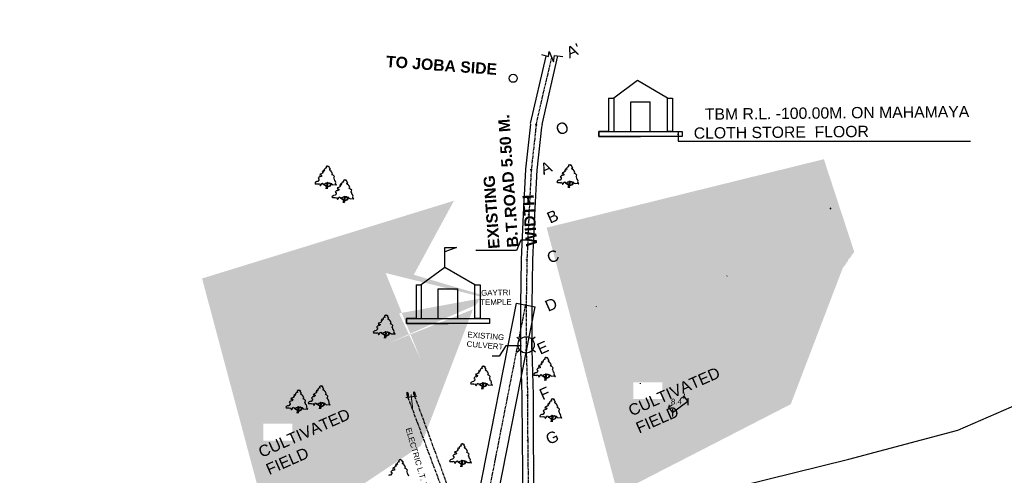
# Model space of a CAD drawing. Header units: millimetres. Extents: x 16762 to 18267, y 2076 to 3580.
# Tile 7 of 10: x 17213 to 17649, y 2838 to 3040. Entities that reach past the tile are written whole.
import ezdxf

# ---------------------------------------------------------------- set-up
doc = ezdxf.new("R2010")
doc.units = ezdxf.units.MM
doc.header["$MEASUREMENT"] = 0
doc.header["$PDMODE"] = 35
doc.header["$PDSIZE"] = -50
doc.linetypes.add('CENTER', pattern=[2, 1.25, -0.25, 0.25, -0.25])
doc.styles.add('GOMTI', font='arial.ttf', dxfattribs={"height": 5})
doc.styles.get("Standard").update_dxf_attribs({"font": 'arial.ttf', "height": 2.5})
doc.dimstyles.get("Standard").update_dxf_attribs({"dimtxt": 2.5, "dimasz": 1.5, "dimexe": 0.18, "dimexo": 0.0625, "dimgap": 0.09, "dimtad": 0, "dimtih": 1, "dimtoh": 1, "dimdec": 1, "dimzin": 0, "dimdsep": 46, "dimtxsty": 'Standard', "dimblk": 'OBLIQUE', "dimcen": 0.5, "dimadec": 0, "dimazin": 0, "dimtfac": 1, "dimtdec": 1, "dimtofl": 0, "dimtmove": 0, "dimatfit": 3, "dimfxl": 1, "dimtolj": 1, "dimtzin": 0, "dimlwd": 5, "dimarcsym": 0})

# ---------------------------------------------------------------- blocks, each defined once
blk = doc.blocks.new('_Oblique')
at = {"color": 0, "linetype": 'ByBlock', "lineweight": -2}
blk.add_line((-0.5, -0.5), (0.5, 0.5), dxfattribs=at)
blk = doc.blocks.new('*D48')
at = {"color": 0, "lineweight": 5, "transparency": 16777216}
for p, q in [((17507.2, 2872.92), (17505.69, 2871.84)), ((17500.37, 2868.03), (17501.88, 2869.11))]:
    blk.add_line(p, q, dxfattribs=at)
at = {"color": 0, "lineweight": -2, "transparency": 16777216}
for p, q in [((17508.8, 2870.69), (17507.09, 2873.07)), ((17501.97, 2865.8), (17500.26, 2868.18))]:
    blk.add_line(p, q, dxfattribs=at)
at = {"layer": 'Defpoints', "color": 0, "transparency": 16777216}
for p in [(17507.2, 2872.92), (17508.83, 2870.64), (17502, 2865.75)]:
    blk.add_point(p, dxfattribs=at)
at = {"color": 0, "lineweight": 5, "transparency": 16777216, "xscale": 1.5, "yscale": 1.5, "zscale": 1.5}
for p, rotation in [((17507.2, 2872.92), 35.61847636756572), ((17500.37, 2868.03), 215.6184763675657)]:
    blk.add_blockref('_Oblique', p, dxfattribs=dict(at, rotation=rotation))
at = {"color": 0, "transparency": 16777216, "insert": (17503.78, 2870.48), "char_height": 2.5, "attachment_point": 5}
blk.add_mtext('\\A1;8.4', dxfattribs=at)
blk = doc.blocks.new('A$C10320FA4')
h = blk.add_hatch(color=256)
edge = h.paths.add_edge_path()
edge.add_ellipse((1147, 3362), major_axis=(795, -114), ratio=0.2261192, start_angle=0, end_angle=360)
h = blk.add_hatch(color=256)
edge = h.paths.add_edge_path()
edge.add_ellipse((796, 923), major_axis=(795, -114), ratio=0.2261192, start_angle=0, end_angle=360)
at = {"const_width": 365}
for points in [[(1664, 26), (2240, 4038)], [(1125, 2114), (6064, 1405)]]:
    blk.add_lwpolyline(points, dxfattribs=at)
for centre in [(1147, 3362, 0), (796, 923, 0)]:
    blk.add_ellipse(centre, major_axis=(795, -114), ratio=0.2261192)

msp = doc.modelspace()

# ---------------------------------------------------------------- hatches: boundary and pattern name
h = msp.add_hatch()
h.set_pattern_fill('GRASS', color=3, scale=3.1)
h.set_pattern_definition([(90, (15171.1098, 1598.9085), (-2.192031, 2.192031), [0.58125, -3.802812]), (45, (15171.1098, 1598.9085), (-2.192031, 2.192031), [0.58125, -2.51875]), (135, (15171.1098, 1598.9085), (-2.192031, -2.192031), [0.58125, -2.51875])])
h.paths.add_polyline_path([(17554.43, 2869.33), (17577.52, 2929.75), (17578.01, 2930.29), (17579.07, 2931.82), (17579, 2931.89), (17579.21, 2932.16), (17579.4, 2932.4), (17579.48, 2932.41), (17580.13, 2933.35), (17579.8, 2933.27), (17580.08, 2933.86), (17580.11, 2933.7), (17580.48, 2933.9), (17580.54, 2933.94), (17580.97, 2934.56), (17580.88, 2934.57), (17581.2, 2934.88), (17581.37, 2935.13), (17581.16, 2935.16), (17581.22, 2935.32), (17581.37, 2935.36), (17581.48, 2935.29), (17581.74, 2935.66), (17581.71, 2935.72), (17581.82, 2935.78), (17581.93, 2935.93), (17581.93, 2935.95), (17581.97, 2936), (17582.57, 2936.86), (17569.12, 2977.89), (17446.26, 2947.56), (17477.69, 2829.92)])
h.paths.add_polyline_path([(17484.68, 2871.62), (17497.48, 2871.62), (17497.48, 2879.08), (17484.68, 2879.08)], flags=16)
h = msp.add_hatch()
h.set_pattern_fill('GRASS', color=3, scale=3.1)
h.set_pattern_definition([(90, (15007.176, 1580.5252), (-2.192031, 2.192031), [0.58125, -3.802812]), (45, (15007.176, 1580.5252), (-2.192031, 2.192031), [0.58125, -2.51875]), (135, (15007.176, 1580.5252), (-2.192031, -2.192031), [0.58125, -2.51875])])
h.paths.add_polyline_path([(17390.5, 2850.95), (17413.59, 2911.37), (17376.22, 2896.39), (17415.14, 2913.44), (17415.06, 2913.5), (17415.28, 2913.78), (17415.47, 2914.02), (17415.55, 2914.03), (17416.2, 2914.96), (17415.87, 2914.89), (17416.14, 2915.48), (17416.17, 2915.32), (17416.54, 2915.52), (17416.61, 2915.56), (17417.04, 2916.18), (17416.94, 2916.19), (17380.88, 2909.6), (17390.41, 2889.25), (17374.92, 2927.46), (17417.28, 2916.94), (17417.44, 2916.98), (17417.54, 2916.9), (17417.8, 2917.28), (17417.78, 2917.33), (17417.88, 2917.39), (17417.99, 2917.55), (17417.99, 2917.57), (17418.04, 2917.62), (17387.38, 2926.7), (17405.18, 2959.5), (17293.55, 2925.04), (17324.98, 2807.4)])
h.paths.add_polyline_path([(17320.75, 2853.24), (17333.55, 2853.24), (17333.55, 2860.69), (17320.75, 2860.69)], flags=16)

# ---------------------------------------------------------------- linework, layer by layer
at = {"color": 0}
for p, q in [((17444.01, 3024.22), (17447.09, 3023.32)), ((17447.09, 3023.32), (17447.43, 3025.59)), ((17447.43, 3025.59), (17449.34, 3021.07)), ((17448.52, 3022.9), (17448.57, 3022.88)), ((17449.34, 3021.07), (17449.69, 3023.82)), ((17449.69, 3023.82), (17453.39, 3023.44)), ((17504.49, 2990), (17504.49, 2985.86)), ((17504.49, 2985.86), (17634.04, 2985.86)), ((17434.8, 2942.05), (17432.94, 2937.46)), ((17437.86, 2942.05), (17434.8, 2942.05)), ((17432.94, 2937.46), (17414.93, 2937.46)), ((17468.31, 2912.67), (17468.34, 2912.74)), ((17434.73, 2897.64), (17433.06, 2898.99)), ((17434.73, 2897.64), (17434.73, 2893.63)), ((17439.54, 2897.86), (17441.19, 2899.23)), ((17439.54, 2897.86), (17439.6, 2893.85)), ((17428.15, 2895.16), (17425.15, 2890.66)), ((17435.13, 2895.16), (17428.15, 2895.16)), ((17434.73, 2893.63), (17433.09, 2892.24)), ((17439.6, 2893.85), (17441.26, 2892.49)), ((17425.15, 2890.66), (17422.15, 2890.66)), ((17487.66, 2878.63), (17487.66, 2878.43)), ((17508.81, 2871.97), (17508.86, 2868.85)), ((17501.98, 2867.08), (17502.03, 2863.96)), ((17502.01, 2865.74), (17508.83, 2870.64))]:
    msp.add_line(p, q, dxfattribs=at)
at = {"color": 2}
for p, q in [((17439.17, 2993.71), (17446.11, 3023.6)), ((17444.21, 2993.31), (17451.26, 3023.66)), ((17439.12, 2993.42), (17436.94, 2973.54)), ((17444.01, 2992.14), (17441.91, 2973)), ((17436.93, 2973.4), (17435.89, 2953.43)), ((17441.92, 2973.14), (17440.89, 2953.17)), ((17435.89, 2953.4), (17435.03, 2933.42)), ((17440.89, 2953.19), (17440.02, 2933.21)), ((17435.02, 2933.36), (17434.68, 2913.36)), ((17440.02, 2933.27), (17439.68, 2913.27)), ((17434.68, 2913.32), (17434.68, 2893.32)), ((17439.68, 2913.32), (17439.68, 2893.32)), ((17434.68, 2893.24), (17435.33, 2873.25)), ((17439.68, 2893.4), (17440.33, 2873.41)), ((17435.33, 2873.33), (17435.35, 2853.33)), ((17440.33, 2873.33), (17440.35, 2853.33)), ((17435.35, 2853.3), (17436.04, 2794.97)), ((17440.35, 2853.36), (17441.02, 2796.13))]:
    msp.add_line(p, q, dxfattribs=at)
at = {"color": 7, "linetype": 'CENTER'}
for p, q in [((17441.61, 2993.15), (17448.53, 3022.97)), ((17441.61, 2993.15), (17439.42, 2973.27)), ((17439.42, 2973.27), (17438.39, 2953.3)), ((17571.97, 2955.82), (17572.37, 2956.3)), ((17438.39, 2953.3), (17437.52, 2933.31)), ((17437.52, 2933.31), (17437.18, 2913.32)), ((17526.05, 2926.03), (17526.2, 2926.16))]:
    msp.add_line(p, q, dxfattribs=at)
at = {"color": 1}
for p, q in [((17473.71, 3005), (17473.71, 2990.19)), ((17473.71, 3005), (17475.99, 3005)), ((17473.71, 3005), (17473.71, 2990.19)), ((17473.71, 3005), (17475.99, 3005)), ((17483.58, 2990.19), (17483.58, 3003.35)), ((17483.58, 2990.19), (17483.58, 3003.35)), ((17483.58, 3003.35), (17492.2, 3003.35)), ((17492.2, 2990.19), (17492.2, 3003.35)), ((17492.2, 2990.19), (17492.2, 3003.35)), ((17499.79, 3005), (17502.07, 3005)), ((17499.79, 3005), (17502.07, 3005)), ((17502.07, 3005), (17502.07, 2990.19)), ((17502.07, 3005), (17502.07, 2990.19)), ((17473.71, 2990.19), (17469.45, 2990.19)), ((17469.45, 2990.19), (17469.45, 2987.93)), ((17473.71, 2990.19), (17475.99, 2990.19)), ((17473.71, 2990.19), (17475.99, 2990.19)), ((17502.07, 2990.19), (17499.79, 2990.19)), ((17502.07, 2990.19), (17499.79, 2990.19)), ((17502.07, 2990.19), (17506.33, 2990.19)), ((17506.33, 2990.19), (17506.33, 2987.93)), ((17469.45, 2987.93), (17487.89, 2987.93)), ((17506.33, 2987.93), (17487.89, 2987.93)), ((17401.2, 2929.96), (17401.2, 2938.73)), ((17401.2, 2938.73), (17406.32, 2938.73)), ((17406.32, 2938.73), (17401.2, 2936.79)), ((17388.39, 2922.17), (17388.39, 2907.36)), ((17388.39, 2922.17), (17390.66, 2922.17)), ((17388.39, 2922.17), (17388.39, 2907.36)), ((17388.39, 2922.17), (17390.66, 2922.17)), ((17398.25, 2907.36), (17398.25, 2920.52)), ((17398.25, 2907.36), (17398.25, 2920.52)), ((17398.25, 2920.52), (17406.88, 2920.52)), ((17406.88, 2907.36), (17406.88, 2920.52)), ((17406.88, 2907.36), (17406.88, 2920.52)), ((17414.47, 2922.17), (17416.74, 2922.17)), ((17414.47, 2922.17), (17416.74, 2922.17)), ((17416.74, 2922.17), (17416.74, 2907.36)), ((17416.74, 2922.17), (17416.74, 2907.36)), ((17413.38, 2814.84), (17432.86, 2914.16)), ((17422.11, 2815.68), (17441.11, 2912.55)), ((17432.86, 2914.16), (17441.11, 2912.55)), ((17388.39, 2907.36), (17384.13, 2907.36)), ((17384.13, 2907.36), (17384.13, 2905.1)), ((17388.39, 2907.36), (17390.66, 2907.36)), ((17388.39, 2907.36), (17390.66, 2907.36)), ((17416.74, 2907.36), (17414.47, 2907.36)), ((17416.74, 2907.36), (17414.47, 2907.36)), ((17416.74, 2907.36), (17421, 2907.36)), ((17421, 2907.36), (17421, 2905.1)), ((17384.13, 2905.1), (17402.56, 2905.1)), ((17421, 2905.1), (17402.56, 2905.1))]:
    msp.add_line(p, q, dxfattribs=at)
at = {"color": 1, "linetype": 'CENTER'}
msp.add_line((17417.55, 2814.26), (17436.99, 2913.36), dxfattribs=at)
at = {"color": 3, "linetype": 'CENTER'}
for p, q in [((17437.18, 2913.32), (17437.18, 2893.32)), ((17437.18, 2893.32), (17437.83, 2873.33)), ((17437.83, 2873.33), (17437.85, 2853.33)), ((17437.85, 2853.33), (17438.56, 2793.33))]:
    msp.add_line(p, q, dxfattribs=at)
at = {"color": 5}
for p, q in [((17628.56, 2857.87), (17674.36, 2877.91)), ((17580.22, 2845.06), (17628.56, 2857.87)), ((17531.67, 2833.1), (17580.22, 2845.06))]:
    msp.add_line(p, q, dxfattribs=at)
at = {"color": 2, "linetype": 'CENTER'}
for p, q in [((17403.57, 2822.23), (17384.75, 2872.68)), ((17406.21, 2822.76), (17387.8, 2873.02))]:
    msp.add_line(p, q, dxfattribs=at)
at = {"color": 1}
for points in [[(17486.52, 3012.8), (17475.99, 3005), (17475.99, 2990.19), (17499.79, 2990.19), (17499.79, 3005), (17486.52, 3012.8)], [(17486.52, 3012.8), (17475.99, 3005), (17475.99, 2990.19), (17499.79, 2990.19), (17499.79, 3005), (17486.52, 3012.8)], [(17401.2, 2929.96), (17390.66, 2922.17), (17390.66, 2907.36), (17414.47, 2907.36), (17414.47, 2922.17), (17401.2, 2929.96)], [(17401.2, 2929.96), (17390.66, 2922.17), (17390.66, 2907.36), (17414.47, 2907.36), (17414.47, 2922.17), (17401.2, 2929.96)]]:
    msp.add_lwpolyline(points, dxfattribs=at)
for points in [[(17469.45, 2990.19), (17506.33, 2990.19), (17506.33, 2987.93), (17469.45, 2987.93)], [(17384.13, 2907.36), (17421, 2907.36), (17421, 2905.1), (17384.13, 2905.1)]]:
    msp.add_lwpolyline(points, close=True, dxfattribs=at)
at = {"color": 3}
for points in [[(17349.93, 2974.53), (17349.69, 2974.8), (17349.47, 2974.56), (17349.35, 2974.64), (17349.32, 2974.84), (17349.16, 2974.92), (17348.95, 2974.72), (17348.7, 2974.76), (17348.51, 2974.41), (17348.51, 2974.09), (17348.76, 2973.97), (17348.58, 2973.85), (17348.39, 2974.01), (17347.87, 2973.5), (17347.87, 2973.38), (17347.65, 2973.26), (17347.71, 2973.14), (17347.87, 2972.91), (17347.59, 2972.71), (17347.31, 2972.91), (17347.16, 2972.87), (17347.1, 2972.71), (17347.31, 2972.67), (17347.34, 2972.35), (17347.1, 2972.39), (17346.82, 2972.12), (17347.13, 2972.08), (17347.01, 2971.68), (17346.73, 2971.64), (17346.42, 2971.44), (17346.05, 2971.25), (17346.02, 2971.4), (17345.74, 2970.81), (17346.23, 2970.93), (17346.54, 2970.73), (17346.45, 2970.26), (17345.9, 2970.06), (17345.65, 2970.22), (17345.56, 2969.98), (17345.34, 2969.94), (17345.16, 2969.71), (17344.94, 2969.43), (17345.22, 2969.19), (17345.4, 2969.31), (17345.19, 2968.97), (17345.35, 2968.98), (17345.32, 2968.67), (17344.82, 2968.01), (17344.2, 2967.97), (17343.92, 2967.81), (17343.46, 2967.3), (17343.65, 2966.98), (17344.79, 2967.02), (17345, 2966.86), (17345.53, 2967.1), (17345.9, 2966.31), (17346.05, 2966.31), (17346.76, 2967.18), (17346.97, 2967.3), (17347.13, 2967.1), (17347.13, 2966.82), (17347.37, 2966.74), (17347.71, 2966.74), (17347.84, 2967.02), (17348.24, 2967.22), (17348.64, 2967.26), (17348.82, 2967.41), (17348.85, 2967.45), (17348.95, 2967.65), (17349.07, 2967.57), (17349.16, 2967.26), (17349.38, 2967.37), (17349.44, 2967.3), (17349.5, 2967.1), (17349.72, 2967.45), (17349.93, 2967.45), (17350.02, 2967.3), (17349.93, 2967.14), (17350.18, 2967.22), (17350.27, 2967.1), (17350.49, 2967.26), (17350.7, 2967.18), (17351.13, 2966.74), (17351.32, 2966.66), (17351.47, 2966.51), (17352.77, 2966.62), (17353.01, 2966.39), (17353.2, 2966.47), (17352.71, 2967.1), (17352.67, 2967.34), (17352.83, 2967.57), (17352.55, 2968.32), (17352.4, 2968.32), (17352.09, 2969.43), (17351.78, 2969.47), (17351.97, 2969.63), (17352.21, 2970.26), (17351.72, 2970.77), (17351.1, 2970.97), (17351.38, 2971.4)], [(17351.38, 2971.4), (17351.13, 2972.15), (17350.98, 2972.15), (17350.67, 2972.83), (17350.49, 2972.79), (17350.27, 2972.79), (17350.12, 2973.1), (17350.21, 2973.54), (17350.46, 2973.54), (17349.99, 2974.09), (17349.93, 2974.52)], [(17457.3, 2975.11), (17457.06, 2975.39), (17456.84, 2975.15), (17456.72, 2975.23), (17456.69, 2975.43), (17456.53, 2975.51), (17456.32, 2975.31), (17456.07, 2975.35), (17455.88, 2974.99), (17455.88, 2974.68), (17456.13, 2974.56), (17455.95, 2974.44), (17455.76, 2974.6), (17455.24, 2974.08), (17455.24, 2973.96), (17455.02, 2973.85), (17455.08, 2973.73), (17455.24, 2973.49), (17454.96, 2973.29), (17454.68, 2973.49), (17454.53, 2973.45), (17454.47, 2973.29), (17454.68, 2973.25), (17454.71, 2972.94), (17454.47, 2972.98), (17454.19, 2972.7), (17454.5, 2972.66), (17454.37, 2972.27), (17454.1, 2972.23), (17453.79, 2972.03), (17453.42, 2971.83), (17453.39, 2971.99), (17453.11, 2971.4), (17453.6, 2971.52), (17453.91, 2971.32), (17453.82, 2970.84), (17453.27, 2970.65), (17453.02, 2970.8), (17452.93, 2970.57), (17452.71, 2970.53), (17452.53, 2970.29), (17452.31, 2970.01), (17452.59, 2969.78), (17452.77, 2969.9), (17452.56, 2969.55), (17452.71, 2969.57), (17452.69, 2969.26), (17452.19, 2968.59), (17451.57, 2968.55), (17451.29, 2968.39), (17450.83, 2967.88), (17451.02, 2967.57), (17452.16, 2967.6), (17452.37, 2967.45), (17452.9, 2967.68), (17453.27, 2966.89), (17453.42, 2966.89), (17454.13, 2967.76), (17454.34, 2967.88), (17454.5, 2967.68), (17454.5, 2967.41), (17454.74, 2967.33), (17455.08, 2967.33), (17455.21, 2967.6), (17455.61, 2967.8), (17456.01, 2967.84), (17456.19, 2968), (17456.22, 2968.04), (17456.32, 2968.24), (17456.44, 2968.16), (17456.53, 2967.84), (17456.75, 2967.96), (17456.81, 2967.88), (17456.87, 2967.68), (17457.09, 2968.04), (17457.3, 2968.04), (17457.39, 2967.88), (17457.3, 2967.72), (17457.55, 2967.8), (17457.64, 2967.68), (17457.86, 2967.84), (17458.07, 2967.76), (17458.5, 2967.33), (17458.69, 2967.25), (17458.84, 2967.09), (17460.14, 2967.21), (17460.38, 2966.97), (17460.57, 2967.05), (17460.07, 2967.68), (17460.04, 2967.92), (17460.2, 2968.16), (17459.92, 2968.91), (17459.77, 2968.91), (17459.46, 2970.01), (17459.15, 2970.05), (17459.34, 2970.21), (17459.58, 2970.84), (17459.09, 2971.36), (17458.47, 2971.56), (17458.75, 2971.99)], [(17458.75, 2971.99), (17458.5, 2972.74), (17458.35, 2972.74), (17458.04, 2973.41), (17457.86, 2973.37), (17457.64, 2973.37), (17457.49, 2973.69), (17457.58, 2974.12), (17457.83, 2974.12), (17457.36, 2974.68), (17457.3, 2975.11)], [(17347.65, 2966.7), (17348.36, 2966.35), (17348.61, 2966.11), (17348.7, 2965.79), (17348.98, 2966.62), (17348.82, 2967.37)], [(17348.95, 2967.57), (17349.16, 2966.66), (17348.95, 2965.68), (17350.12, 2966.11), (17350.7, 2967.14)], [(17357.6, 2968.42), (17357.35, 2968.69), (17357.13, 2968.46), (17357.01, 2968.53), (17356.98, 2968.73), (17356.83, 2968.81), (17356.61, 2968.61), (17356.36, 2968.65), (17356.18, 2968.3), (17356.18, 2967.98), (17356.43, 2967.86), (17356.24, 2967.74), (17356.06, 2967.9), (17355.53, 2967.39), (17355.53, 2967.27), (17355.32, 2967.15), (17355.38, 2967.03), (17355.53, 2966.8), (17355.25, 2966.6), (17354.98, 2966.8), (17354.82, 2966.76), (17354.76, 2966.6), (17354.98, 2966.56), (17355.01, 2966.24), (17354.77, 2966.28), (17354.48, 2966.01), (17354.79, 2965.97), (17354.67, 2965.57), (17354.39, 2965.53), (17354.08, 2965.33), (17353.71, 2965.14), (17353.68, 2965.29), (17353.41, 2964.7), (17353.9, 2964.82), (17354.21, 2964.62), (17354.11, 2964.15), (17353.56, 2963.95), (17353.31, 2964.11), (17353.22, 2963.87), (17353, 2963.83), (17352.82, 2963.6), (17352.6, 2963.32), (17352.88, 2963.08), (17353.07, 2963.2), (17352.86, 2962.86), (17353.01, 2962.88), (17352.99, 2962.56), (17352.48, 2961.9), (17351.86, 2961.86), (17351.59, 2961.7), (17351.13, 2961.19), (17351.31, 2960.87), (17352.45, 2960.91), (17352.67, 2960.75), (17353.19, 2960.99), (17353.56, 2960.2), (17353.71, 2960.2), (17354.42, 2961.07), (17354.64, 2961.19), (17354.79, 2960.99), (17354.79, 2960.71), (17355.04, 2960.63), (17355.38, 2960.63), (17355.5, 2960.91), (17355.9, 2961.11), (17356.3, 2961.15), (17356.49, 2961.31), (17356.52, 2961.34), (17356.61, 2961.54), (17356.73, 2961.46), (17356.83, 2961.15), (17357.04, 2961.27), (17357.1, 2961.19), (17357.16, 2960.99), (17357.38, 2961.34), (17357.6, 2961.34), (17357.69, 2961.19), (17357.6, 2961.03), (17357.84, 2961.11), (17357.94, 2960.99), (17358.15, 2961.15), (17358.37, 2961.07), (17358.8, 2960.63), (17358.98, 2960.55), (17359.14, 2960.4), (17360.43, 2960.52), (17360.68, 2960.28), (17360.86, 2960.36), (17360.37, 2960.99), (17360.34, 2961.23), (17360.49, 2961.46), (17360.22, 2962.21), (17360.06, 2962.21), (17359.75, 2963.32), (17359.45, 2963.36), (17359.63, 2963.52), (17359.88, 2964.15), (17359.38, 2964.66), (17358.77, 2964.86), (17359.04, 2965.29)], [(17359.04, 2965.29), (17358.8, 2966.05), (17358.64, 2966.05), (17358.34, 2966.72), (17358.15, 2966.68), (17357.94, 2966.68), (17357.78, 2966.99), (17357.87, 2967.43), (17358.12, 2967.43), (17357.66, 2967.98), (17357.6, 2968.42)], [(17454.81, 2967.33), (17455.55, 2966.85), (17455.79, 2966.54), (17455.85, 2966.1), (17455.73, 2965.27)], [(17455.02, 2967.29), (17455.73, 2966.93), (17455.98, 2966.7), (17456.07, 2966.38), (17456.35, 2967.21), (17456.19, 2967.96)], [(17458.2, 2967.64), (17457.67, 2966.58), (17456.38, 2966.02), (17456.28, 2965.55), (17456.32, 2965.27)], [(17456.32, 2968.16), (17456.53, 2967.25), (17456.32, 2966.26), (17457.49, 2966.7), (17458.07, 2967.72)], [(17347.44, 2966.74), (17348.18, 2966.27), (17348.42, 2965.95), (17348.48, 2965.52), (17348.36, 2964.69)], [(17350.83, 2967.06), (17350.3, 2965.99), (17349.01, 2965.44), (17348.92, 2964.97), (17348.95, 2964.69)], [(17355.1, 2960.63), (17355.84, 2960.16), (17356.09, 2959.84), (17356.15, 2959.41), (17356.02, 2958.58)], [(17355.32, 2960.59), (17356.02, 2960.24), (17356.27, 2960), (17356.36, 2959.69), (17356.64, 2960.52), (17356.49, 2961.27)], [(17358.49, 2960.95), (17357.97, 2959.88), (17356.67, 2959.33), (17356.58, 2958.86), (17356.61, 2958.58)], [(17356.61, 2961.46), (17356.83, 2960.55), (17356.61, 2959.57), (17357.78, 2960), (17358.37, 2961.03)], [(17375.84, 2908.48), (17375.6, 2908.76), (17375.38, 2908.52), (17375.26, 2908.6), (17375.23, 2908.8), (17375.07, 2908.87), (17374.86, 2908.68), (17374.61, 2908.72), (17374.43, 2908.36), (17374.43, 2908.04), (17374.67, 2907.93), (17374.49, 2907.81), (17374.3, 2907.97), (17373.78, 2907.45), (17373.78, 2907.33), (17373.56, 2907.22), (17373.62, 2907.1), (17373.78, 2906.86), (17373.5, 2906.66), (17373.22, 2906.86), (17373.07, 2906.82), (17373.01, 2906.66), (17373.22, 2906.62), (17373.25, 2906.31), (17373.01, 2906.35), (17372.73, 2906.07), (17373.04, 2906.03), (17372.92, 2905.63), (17372.64, 2905.6), (17372.33, 2905.4), (17371.96, 2905.2), (17371.93, 2905.36), (17371.65, 2904.77), (17372.14, 2904.88), (17372.45, 2904.69), (17372.36, 2904.21), (17371.81, 2904.02), (17371.56, 2904.17), (17371.47, 2903.94), (17371.25, 2903.9), (17371.07, 2903.66), (17370.85, 2903.38), (17371.13, 2903.15), (17371.31, 2903.26), (17371.1, 2902.92), (17371.26, 2902.94), (17371.23, 2902.63), (17370.73, 2901.96), (17370.11, 2901.92), (17369.83, 2901.76), (17369.37, 2901.25), (17369.56, 2900.93), (17370.7, 2900.97), (17370.91, 2900.82), (17371.44, 2901.05), (17371.81, 2900.26), (17371.96, 2900.26), (17372.67, 2901.13), (17372.88, 2901.25), (17373.04, 2901.05), (17373.04, 2900.78), (17373.29, 2900.7), (17373.62, 2900.7), (17373.75, 2900.97), (17374.15, 2901.17), (17374.55, 2901.21), (17374.73, 2901.37), (17374.76, 2901.41), (17374.86, 2901.61), (17374.98, 2901.53), (17375.07, 2901.21), (17375.29, 2901.33), (17375.35, 2901.25), (17375.41, 2901.05), (17375.63, 2901.41), (17375.84, 2901.41), (17375.94, 2901.25), (17375.84, 2901.09), (17376.09, 2901.17), (17376.18, 2901.05), (17376.4, 2901.21), (17376.61, 2901.13), (17377.04, 2900.7), (17377.23, 2900.62), (17377.38, 2900.46), (17378.68, 2900.58), (17378.92, 2900.34), (17379.11, 2900.42), (17378.62, 2901.05), (17378.59, 2901.29), (17378.74, 2901.53), (17378.46, 2902.28), (17378.31, 2902.28), (17378, 2903.38), (17377.69, 2903.42), (17377.88, 2903.58), (17378.12, 2904.21), (17377.63, 2904.73), (17377.01, 2904.92), (17377.29, 2905.36)], [(17377.29, 2905.36), (17377.04, 2906.11), (17376.89, 2906.11), (17376.58, 2906.78), (17376.4, 2906.74), (17376.18, 2906.74), (17376.03, 2907.06), (17376.12, 2907.49), (17376.37, 2907.49), (17375.9, 2908.04), (17375.84, 2908.48)], [(17373.35, 2900.7), (17374.09, 2900.22), (17374.33, 2899.91), (17374.39, 2899.47), (17374.27, 2898.64)], [(17373.56, 2900.66), (17374.27, 2900.3), (17374.52, 2900.06), (17374.61, 2899.75), (17374.89, 2900.58), (17374.73, 2901.33)], [(17376.74, 2901.01), (17376.21, 2899.95), (17374.92, 2899.39), (17374.83, 2898.92), (17374.86, 2898.64)], [(17374.86, 2901.53), (17375.07, 2900.62), (17374.86, 2899.63), (17376.03, 2900.06), (17376.61, 2901.09)], [(17446.85, 2889.75), (17446.6, 2890.02), (17446.38, 2889.79), (17446.26, 2889.87), (17446.23, 2890.06), (17446.07, 2890.14), (17445.86, 2889.94), (17445.61, 2889.98), (17445.43, 2889.63), (17445.43, 2889.31), (17445.67, 2889.19), (17445.49, 2889.08), (17445.3, 2889.23), (17444.78, 2888.72), (17444.78, 2888.6), (17444.57, 2888.48), (17444.63, 2888.36), (17444.78, 2888.13), (17444.5, 2887.93), (17444.23, 2888.13), (17444.07, 2888.09), (17444.01, 2887.93), (17444.23, 2887.89), (17444.26, 2887.57), (17444.02, 2887.61), (17443.73, 2887.34), (17444.04, 2887.3), (17443.92, 2886.9), (17443.64, 2886.86), (17443.33, 2886.67), (17442.96, 2886.47), (17442.93, 2886.63), (17442.65, 2886.03), (17443.15, 2886.15), (17443.46, 2885.95), (17443.36, 2885.48), (17442.81, 2885.28), (17442.56, 2885.44), (17442.47, 2885.2), (17442.25, 2885.16), (17442.07, 2884.93), (17441.85, 2884.65), (17442.13, 2884.41), (17442.32, 2884.53), (17442.11, 2884.19), (17442.26, 2884.21), (17442.24, 2883.9), (17441.73, 2883.23), (17441.11, 2883.19), (17440.84, 2883.03), (17440.37, 2882.52), (17440.56, 2882.2), (17441.7, 2882.24), (17441.92, 2882.08), (17442.44, 2882.32), (17442.81, 2881.53), (17442.96, 2881.53), (17443.67, 2882.4), (17443.89, 2882.52), (17444.04, 2882.32), (17444.04, 2882.04), (17444.29, 2881.97), (17444.63, 2881.97), (17444.75, 2882.24), (17445.15, 2882.44), (17445.55, 2882.48), (17445.74, 2882.64), (17445.77, 2882.68), (17445.86, 2882.87), (17445.98, 2882.79), (17446.07, 2882.48), (17446.29, 2882.6), (17446.35, 2882.52), (17446.41, 2882.32), (17446.63, 2882.68), (17446.85, 2882.68), (17446.94, 2882.52), (17446.85, 2882.36), (17447.09, 2882.44), (17447.18, 2882.32), (17447.4, 2882.48), (17447.62, 2882.4), (17448.05, 2881.97), (17448.23, 2881.89), (17448.39, 2881.73), (17449.68, 2881.85), (17449.93, 2881.61), (17450.11, 2881.69), (17449.62, 2882.32), (17449.59, 2882.56), (17449.74, 2882.79), (17449.46, 2883.55), (17449.31, 2883.55), (17449, 2884.65), (17448.69, 2884.69), (17448.88, 2884.85), (17449.13, 2885.48), (17448.63, 2885.99), (17448.02, 2886.19), (17448.29, 2886.63)], [(17448.29, 2886.63), (17448.05, 2887.38), (17447.89, 2887.38), (17447.58, 2888.05), (17447.4, 2888.01), (17447.18, 2888.01), (17447.03, 2888.33), (17447.12, 2888.76), (17447.37, 2888.76), (17446.91, 2889.31), (17446.85, 2889.75)], [(17418.98, 2885.86), (17418.73, 2886.13), (17418.51, 2885.89), (17418.39, 2885.97), (17418.36, 2886.17), (17418.21, 2886.25), (17417.99, 2886.05), (17417.74, 2886.09), (17417.56, 2885.74), (17417.56, 2885.42), (17417.81, 2885.3), (17417.62, 2885.18), (17417.44, 2885.34), (17416.91, 2884.83), (17416.91, 2884.71), (17416.7, 2884.59), (17416.76, 2884.47), (17416.91, 2884.23), (17416.63, 2884.04), (17416.36, 2884.23), (17416.2, 2884.19), (17416.14, 2884.04), (17416.36, 2884), (17416.39, 2883.68), (17416.15, 2883.72), (17415.86, 2883.44), (17416.17, 2883.4), (17416.05, 2883.01), (17415.77, 2882.97), (17415.46, 2882.77), (17415.09, 2882.58), (17415.06, 2882.73), (17414.79, 2882.14), (17415.28, 2882.26), (17415.59, 2882.06), (17415.49, 2881.59), (17414.94, 2881.39), (17414.69, 2881.55), (17414.6, 2881.31), (17414.39, 2881.27), (17414.2, 2881.03), (17413.98, 2880.76), (17414.26, 2880.52), (17414.45, 2880.64), (17414.24, 2880.3), (17414.39, 2880.31), (17414.37, 2880), (17413.86, 2879.34), (17413.25, 2879.3), (17412.97, 2879.14), (17412.51, 2878.62), (17412.69, 2878.31), (17413.83, 2878.35), (17414.05, 2878.19), (17414.57, 2878.43), (17414.94, 2877.64), (17415.09, 2877.64), (17415.8, 2878.51), (17416.02, 2878.62), (17416.17, 2878.43), (17416.17, 2878.15), (17416.42, 2878.07), (17416.76, 2878.07), (17416.88, 2878.35), (17417.28, 2878.55), (17417.68, 2878.59), (17417.87, 2878.74), (17417.9, 2878.78), (17417.99, 2878.98), (17418.11, 2878.9), (17418.21, 2878.59), (17418.42, 2878.7), (17418.48, 2878.62), (17418.55, 2878.43), (17418.76, 2878.78), (17418.98, 2878.78), (17419.07, 2878.62), (17418.98, 2878.47), (17419.22, 2878.55), (17419.32, 2878.43), (17419.53, 2878.59), (17419.75, 2878.51), (17420.18, 2878.07), (17420.36, 2877.99), (17420.52, 2877.83), (17421.81, 2877.95), (17422.06, 2877.72), (17422.24, 2877.8), (17421.75, 2878.43), (17421.72, 2878.66), (17421.87, 2878.9), (17421.6, 2879.65), (17421.44, 2879.65), (17421.13, 2880.76), (17420.83, 2880.8), (17421.01, 2880.96), (17421.26, 2881.59), (17420.76, 2882.1), (17420.15, 2882.3), (17420.42, 2882.73)], [(17420.42, 2882.73), (17420.18, 2883.48), (17420.02, 2883.48), (17419.72, 2884.16), (17419.53, 2884.12), (17419.32, 2884.12), (17419.16, 2884.43), (17419.25, 2884.87), (17419.5, 2884.87), (17419.04, 2885.42), (17418.98, 2885.85)], [(17444.35, 2881.97), (17445.09, 2881.49), (17445.34, 2881.17), (17445.4, 2880.74), (17445.27, 2879.91)], [(17444.57, 2881.93), (17445.27, 2881.57), (17445.52, 2881.33), (17445.61, 2881.02), (17445.89, 2881.85), (17445.74, 2882.6)], [(17447.74, 2882.28), (17447.22, 2881.21), (17445.92, 2880.66), (17445.83, 2880.19), (17445.86, 2879.91)], [(17445.86, 2882.79), (17446.07, 2881.89), (17445.86, 2880.9), (17447.03, 2881.33), (17447.62, 2882.36)], [(17337.15, 2875.22), (17336.9, 2875.5), (17336.68, 2875.26), (17336.56, 2875.34), (17336.53, 2875.53), (17336.38, 2875.61), (17336.16, 2875.42), (17335.91, 2875.46), (17335.73, 2875.1), (17335.73, 2874.78), (17335.97, 2874.67), (17335.79, 2874.55), (17335.6, 2874.71), (17335.08, 2874.19), (17335.08, 2874.07), (17334.87, 2873.95), (17334.93, 2873.84), (17335.08, 2873.6), (17334.8, 2873.4), (17334.53, 2873.6), (17334.37, 2873.56), (17334.31, 2873.4), (17334.53, 2873.36), (17334.56, 2873.05), (17334.32, 2873.09), (17334.03, 2872.81), (17334.34, 2872.77), (17334.22, 2872.37), (17333.94, 2872.34), (17333.63, 2872.14), (17333.26, 2871.94), (17333.23, 2872.1), (17332.95, 2871.51), (17333.45, 2871.62), (17333.76, 2871.43), (17333.66, 2870.95), (17333.11, 2870.75), (17332.86, 2870.91), (17332.77, 2870.68), (17332.55, 2870.64), (17332.37, 2870.4), (17332.15, 2870.12), (17332.43, 2869.89), (17332.62, 2870), (17332.41, 2869.66), (17332.56, 2869.68), (17332.54, 2869.37), (17332.03, 2868.7), (17331.41, 2868.66), (17331.14, 2868.5), (17330.67, 2867.99), (17330.86, 2867.67), (17332, 2867.71), (17332.22, 2867.56), (17332.74, 2867.79), (17333.11, 2867), (17333.26, 2867), (17333.97, 2867.87), (17334.19, 2867.99), (17334.34, 2867.79), (17334.34, 2867.52), (17334.59, 2867.44), (17334.93, 2867.44), (17335.05, 2867.71), (17335.45, 2867.91), (17335.85, 2867.95), (17336.04, 2868.11), (17336.07, 2868.15), (17336.16, 2868.35), (17336.28, 2868.27), (17336.38, 2867.95), (17336.59, 2868.07), (17336.65, 2867.99), (17336.71, 2867.79), (17336.93, 2868.15), (17337.15, 2868.15), (17337.24, 2867.99), (17337.15, 2867.83), (17337.39, 2867.91), (17337.48, 2867.79), (17337.7, 2867.95), (17337.92, 2867.87), (17338.35, 2867.44), (17338.53, 2867.36), (17338.69, 2867.2), (17339.98, 2867.32), (17340.23, 2867.08), (17340.41, 2867.16), (17339.92, 2867.79), (17339.89, 2868.03), (17340.04, 2868.27), (17339.76, 2869.02), (17339.61, 2869.02), (17339.3, 2870.12), (17338.99, 2870.16), (17339.18, 2870.32), (17339.43, 2870.95), (17338.93, 2871.47), (17338.32, 2871.66), (17338.59, 2872.1)], [(17347.06, 2877.14), (17346.81, 2877.41), (17346.59, 2877.17), (17346.47, 2877.25), (17346.44, 2877.45), (17346.29, 2877.53), (17346.07, 2877.33), (17345.82, 2877.37), (17345.64, 2877.01), (17345.64, 2876.7), (17345.88, 2876.58), (17345.7, 2876.46), (17345.51, 2876.62), (17344.99, 2876.11), (17344.99, 2875.99), (17344.78, 2875.87), (17344.84, 2875.75), (17344.99, 2875.51), (17344.71, 2875.32), (17344.44, 2875.51), (17344.28, 2875.47), (17344.22, 2875.32), (17344.44, 2875.28), (17344.47, 2874.96), (17344.23, 2875), (17343.94, 2874.72), (17344.25, 2874.68), (17344.13, 2874.29), (17343.85, 2874.25), (17343.54, 2874.05), (17343.17, 2873.85), (17343.14, 2874.01), (17342.86, 2873.42), (17343.36, 2873.54), (17343.67, 2873.34), (17343.57, 2872.87), (17343.02, 2872.67), (17342.77, 2872.83), (17342.68, 2872.59), (17342.46, 2872.55), (17342.28, 2872.31), (17342.06, 2872.04), (17342.34, 2871.8), (17342.53, 2871.92), (17342.32, 2871.58), (17342.47, 2871.59), (17342.45, 2871.28), (17341.94, 2870.62), (17341.32, 2870.58), (17341.05, 2870.42), (17340.58, 2869.9), (17340.77, 2869.59), (17341.91, 2869.63), (17342.13, 2869.47), (17342.65, 2869.71), (17343.02, 2868.92), (17343.17, 2868.92), (17343.88, 2869.79), (17344.1, 2869.9), (17344.25, 2869.71), (17344.25, 2869.43), (17344.5, 2869.35), (17344.84, 2869.35), (17344.96, 2869.63), (17345.36, 2869.83), (17345.76, 2869.86), (17345.95, 2870.02), (17345.98, 2870.06), (17346.07, 2870.26), (17346.19, 2870.18), (17346.29, 2869.86), (17346.5, 2869.98), (17346.56, 2869.9), (17346.62, 2869.71), (17346.84, 2870.06), (17347.06, 2870.06), (17347.15, 2869.9), (17347.06, 2869.75), (17347.3, 2869.83), (17347.39, 2869.71), (17347.61, 2869.86), (17347.83, 2869.79), (17348.26, 2869.35), (17348.44, 2869.27), (17348.6, 2869.11), (17349.89, 2869.23), (17350.14, 2869), (17350.32, 2869.07), (17349.83, 2869.71), (17349.8, 2869.94), (17349.95, 2870.18), (17349.67, 2870.93), (17349.52, 2870.93), (17349.21, 2872.04), (17348.9, 2872.08), (17349.09, 2872.23), (17349.34, 2872.87), (17348.84, 2873.38), (17348.23, 2873.58), (17348.5, 2874.01)], [(17348.5, 2874.01), (17348.26, 2874.76), (17348.1, 2874.76), (17347.8, 2875.43), (17347.61, 2875.4), (17347.39, 2875.4), (17347.24, 2875.71), (17347.33, 2876.15), (17347.58, 2876.15), (17347.12, 2876.7), (17347.06, 2877.13)], [(17416.48, 2878.07), (17417.22, 2877.6), (17417.47, 2877.28), (17417.53, 2876.85), (17417.4, 2876.02)], [(17416.7, 2878.03), (17417.4, 2877.68), (17417.65, 2877.44), (17417.74, 2877.12), (17418.02, 2877.95), (17417.87, 2878.7)], [(17419.87, 2878.39), (17419.35, 2877.32), (17418.05, 2876.77), (17417.96, 2876.29), (17417.99, 2876.02)], [(17417.99, 2878.9), (17418.21, 2877.99), (17417.99, 2877.01), (17419.16, 2877.44), (17419.75, 2878.47)], [(17338.59, 2872.1), (17338.35, 2872.85), (17338.19, 2872.85), (17337.89, 2873.52), (17337.7, 2873.48), (17337.48, 2873.48), (17337.33, 2873.8), (17337.42, 2874.23), (17337.67, 2874.23), (17337.21, 2874.78), (17337.15, 2875.22)], [(17449.7, 2871.36), (17449.46, 2871.63), (17449.24, 2871.39), (17449.12, 2871.47), (17449.09, 2871.67), (17448.93, 2871.75), (17448.72, 2871.55), (17448.47, 2871.59), (17448.29, 2871.24), (17448.29, 2870.92), (17448.53, 2870.8), (17448.35, 2870.68), (17448.16, 2870.84), (17447.64, 2870.33), (17447.64, 2870.21), (17447.42, 2870.09), (17447.48, 2869.97), (17447.64, 2869.74), (17447.36, 2869.54), (17447.08, 2869.74), (17446.93, 2869.7), (17446.87, 2869.54), (17447.08, 2869.5), (17447.11, 2869.18), (17446.87, 2869.22), (17446.59, 2868.95), (17446.9, 2868.91), (17446.78, 2868.51), (17446.5, 2868.47), (17446.19, 2868.27), (17445.82, 2868.08), (17445.79, 2868.23), (17445.51, 2867.64), (17446, 2867.76), (17446.31, 2867.56), (17446.22, 2867.09), (17445.67, 2866.89), (17445.42, 2867.05), (17445.33, 2866.81), (17445.11, 2866.77), (17444.93, 2866.54), (17444.71, 2866.26), (17444.99, 2866.02), (17445.17, 2866.14), (17444.96, 2865.8), (17445.12, 2865.81), (17445.09, 2865.5), (17444.59, 2864.84), (17443.97, 2864.8), (17443.69, 2864.64), (17443.23, 2864.13), (17443.42, 2863.81), (17444.56, 2863.85), (17444.77, 2863.69), (17445.3, 2863.93), (17445.67, 2863.14), (17445.82, 2863.14), (17446.53, 2864.01), (17446.74, 2864.13), (17446.9, 2863.93), (17446.9, 2863.65), (17447.14, 2863.57), (17447.48, 2863.57), (17447.61, 2863.85), (17448.01, 2864.05), (17448.41, 2864.09), (17448.59, 2864.24), (17448.62, 2864.28), (17448.72, 2864.48), (17448.84, 2864.4), (17448.93, 2864.09), (17449.15, 2864.21), (17449.21, 2864.13), (17449.27, 2863.93), (17449.49, 2864.28), (17449.7, 2864.28), (17449.79, 2864.13), (17449.7, 2863.97), (17449.95, 2864.05), (17450.04, 2863.93), (17450.26, 2864.09), (17450.47, 2864.01), (17450.9, 2863.57), (17451.09, 2863.49), (17451.24, 2863.34), (17452.54, 2863.45), (17452.78, 2863.22), (17452.97, 2863.3), (17452.48, 2863.93), (17452.44, 2864.17), (17452.6, 2864.4), (17452.32, 2865.15), (17452.17, 2865.15), (17451.86, 2866.26), (17451.55, 2866.3), (17451.74, 2866.46), (17451.98, 2867.09), (17451.49, 2867.6), (17450.87, 2867.8), (17451.15, 2868.23)], [(17451.15, 2868.23), (17450.9, 2868.99), (17450.75, 2868.99), (17450.44, 2869.66), (17450.26, 2869.62), (17450.04, 2869.62), (17449.89, 2869.93), (17449.98, 2870.37), (17450.23, 2870.37), (17449.76, 2870.92), (17449.7, 2871.36)], [(17334.65, 2867.44), (17335.39, 2866.96), (17335.64, 2866.65), (17335.7, 2866.21), (17335.57, 2865.38)], [(17334.87, 2867.4), (17335.57, 2867.04), (17335.82, 2866.8), (17335.91, 2866.49), (17336.19, 2867.32), (17336.04, 2868.07)], [(17338.04, 2867.75), (17337.52, 2866.69), (17336.22, 2866.13), (17336.13, 2865.66), (17336.16, 2865.38)], [(17336.16, 2868.27), (17336.38, 2867.36), (17336.16, 2866.37), (17337.33, 2866.8), (17337.92, 2867.83)], [(17344.56, 2869.35), (17345.3, 2868.88), (17345.55, 2868.56), (17345.61, 2868.13), (17345.48, 2867.3)], [(17344.78, 2869.31), (17345.48, 2868.96), (17345.73, 2868.72), (17345.82, 2868.4), (17346.1, 2869.23), (17345.95, 2869.98)], [(17347.95, 2869.67), (17347.43, 2868.6), (17346.13, 2868.05), (17346.04, 2867.57), (17346.07, 2867.3)], [(17346.07, 2870.18), (17346.29, 2869.27), (17346.07, 2868.28), (17347.24, 2868.72), (17347.83, 2869.75)], [(17447.21, 2863.57), (17447.95, 2863.1), (17448.19, 2862.78), (17448.25, 2862.35), (17448.13, 2861.52)], [(17447.42, 2863.53), (17448.13, 2863.18), (17448.38, 2862.94), (17448.47, 2862.63), (17448.75, 2863.45), (17448.59, 2864.21)], [(17450.6, 2863.89), (17450.07, 2862.82), (17448.78, 2862.27), (17448.69, 2861.8), (17448.72, 2861.52)], [(17448.72, 2864.4), (17448.93, 2863.49), (17448.72, 2862.51), (17449.89, 2862.94), (17450.47, 2863.97)], [(17409.67, 2851.48), (17409.42, 2851.75), (17409.21, 2851.51), (17409.08, 2851.59), (17409.05, 2851.79), (17408.9, 2851.87), (17408.68, 2851.67), (17408.44, 2851.71), (17408.25, 2851.36), (17408.25, 2851.04), (17408.5, 2850.92), (17408.31, 2850.8), (17408.13, 2850.96), (17407.6, 2850.45), (17407.6, 2850.33), (17407.39, 2850.21), (17407.45, 2850.09), (17407.6, 2849.86), (17407.33, 2849.66), (17407.05, 2849.86), (17406.9, 2849.82), (17406.83, 2849.66), (17407.05, 2849.62), (17407.08, 2849.3), (17406.84, 2849.34), (17406.56, 2849.07), (17406.86, 2849.03), (17406.74, 2848.63), (17406.46, 2848.59), (17406.16, 2848.39), (17405.79, 2848.2), (17405.76, 2848.35), (17405.48, 2847.76), (17405.97, 2847.88), (17406.28, 2847.68), (17406.19, 2847.21), (17405.63, 2847.01), (17405.39, 2847.17), (17405.29, 2846.93), (17405.08, 2846.89), (17404.89, 2846.66), (17404.68, 2846.38), (17404.95, 2846.14), (17405.14, 2846.26), (17404.93, 2845.92), (17405.08, 2845.94), (17405.06, 2845.62), (17404.55, 2844.96), (17403.94, 2844.92), (17403.66, 2844.76), (17403.2, 2844.25), (17403.38, 2843.93), (17404.52, 2843.97), (17404.74, 2843.81), (17405.26, 2844.05), (17405.63, 2843.26), (17405.79, 2843.26), (17406.49, 2844.13), (17406.71, 2844.25), (17406.86, 2844.05), (17406.86, 2843.77), (17407.11, 2843.69), (17407.45, 2843.69), (17407.57, 2843.97), (17407.97, 2844.17), (17408.37, 2844.21), (17408.56, 2844.36), (17408.59, 2844.4), (17408.68, 2844.6), (17408.81, 2844.52), (17408.9, 2844.21), (17409.11, 2844.33), (17409.18, 2844.25), (17409.24, 2844.05), (17409.45, 2844.4), (17409.67, 2844.4), (17409.76, 2844.25), (17409.67, 2844.09), (17409.92, 2844.17), (17410.01, 2844.05), (17410.22, 2844.21), (17410.44, 2844.13), (17410.87, 2843.69), (17411.06, 2843.61), (17411.21, 2843.46), (17412.5, 2843.57), (17412.75, 2843.34), (17412.93, 2843.42), (17412.44, 2844.05), (17412.41, 2844.29), (17412.57, 2844.52), (17412.29, 2845.27), (17412.13, 2845.27), (17411.83, 2846.38), (17411.52, 2846.42), (17411.7, 2846.58), (17411.95, 2847.21), (17411.46, 2847.72), (17410.84, 2847.92), (17411.12, 2848.35)], [(17411.12, 2848.35), (17410.87, 2849.11), (17410.72, 2849.11), (17410.41, 2849.78), (17410.22, 2849.74), (17410.01, 2849.74), (17409.85, 2850.05), (17409.95, 2850.49), (17410.19, 2850.49), (17409.73, 2851.04), (17409.67, 2851.48)], [(17382.24, 2844.46), (17381.99, 2844.73), (17381.77, 2844.49), (17381.65, 2844.57), (17381.62, 2844.77), (17381.47, 2844.85), (17381.25, 2844.65), (17381, 2844.69), (17380.82, 2844.34), (17380.82, 2844.02), (17381.07, 2843.9), (17380.88, 2843.78), (17380.7, 2843.94), (17380.17, 2843.43), (17380.17, 2843.31), (17379.96, 2843.19), (17380.02, 2843.07), (17380.17, 2842.84), (17379.9, 2842.64), (17379.62, 2842.84), (17379.46, 2842.8), (17379.4, 2842.64), (17379.62, 2842.6), (17379.65, 2842.28), (17379.41, 2842.32), (17379.12, 2842.05), (17379.43, 2842.01), (17379.31, 2841.61), (17379.03, 2841.57), (17378.72, 2841.37), (17378.35, 2841.18), (17378.32, 2841.33), (17378.05, 2840.74), (17378.54, 2840.86), (17378.85, 2840.66), (17378.76, 2840.19), (17378.2, 2839.99), (17377.95, 2840.15), (17377.86, 2839.91), (17377.65, 2839.87), (17377.46, 2839.64), (17377.25, 2839.36), (17377.52, 2839.12), (17377.71, 2839.24), (17377.5, 2838.9), (17377.65, 2838.91), (17377.63, 2838.6), (17377.12, 2837.94), (17376.51, 2837.9), (17376.23, 2837.74)], [(17383.69, 2841.33), (17383.44, 2842.08), (17383.28, 2842.08), (17382.98, 2842.76), (17382.79, 2842.72), (17382.58, 2842.72), (17382.42, 2843.03), (17382.51, 2843.47), (17382.76, 2843.47), (17382.3, 2844.02), (17382.24, 2844.45)], [(17385.13, 2837.5), (17384.86, 2838.25), (17384.7, 2838.25), (17384.39, 2839.36), (17384.09, 2839.4), (17384.27, 2839.56), (17384.52, 2840.19), (17384.02, 2840.7), (17383.41, 2840.9), (17383.69, 2841.33)], [(17407.17, 2843.69), (17407.91, 2843.22), (17408.16, 2842.9), (17408.22, 2842.47), (17408.1, 2841.64)], [(17407.39, 2843.65), (17408.1, 2843.3), (17408.34, 2843.06), (17408.44, 2842.75), (17408.71, 2843.57), (17408.56, 2844.33)], [(17410.56, 2844.01), (17410.04, 2842.94), (17408.74, 2842.39), (17408.65, 2841.92), (17408.68, 2841.64)], [(17408.68, 2844.52), (17408.9, 2843.61), (17408.68, 2842.63), (17409.85, 2843.06), (17410.44, 2844.09)]]:
    msp.add_lwpolyline(points, dxfattribs=at)
at = {"color": 0}
for centre, radius in [((17514.38, 2827.94), 752.12), ((17431.45, 3013.73), 1.78), ((17441.61, 2993.15), 0.2), ((17438.39, 2953.3), 0.2), ((17437.52, 2933.31), 0.2), ((17437.08, 2913.38), 0.2), ((17437.18, 2895.63), 3.61), ((17437.18, 2893.32), 0.2), ((17437.83, 2873.33), 0.2), ((17437.85, 2853.33), 0.2)]:
    msp.add_circle(centre, radius, dxfattribs=at)
at = {"color": 7, "linetype": 'CENTER'}
msp.add_circle((17439.42, 2973.27), 0.2, dxfattribs=at)
at = {"color": 2}
msp.add_arc((17453.95, 2991.05), 10, 166.9262, 173.7275, dxfattribs=at)
msp.add_solid([(17505.06, 2988.59), (17504.49, 2990), (17504.05, 2988.59)])

# ---------------------------------------------------------------- block references
at = {"color": 0, "xscale": 0.00125, "yscale": 0.00125, "zscale": 0.00125, "rotation": 284.708203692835}
msp.add_blockref('A$C10320FA4', (17383.26, 2874.34), dxfattribs=at)

# ---------------------------------------------------------------- texts
at = {"char_height": 5, "attachment_point": 1, "style": 'GOMTI'}
for s, width, gutter_width, insert, rotation in [("A'", 1.5057, 10, (17454.33, 3027.06), 23.7749), ('{\\fArial|b1|i0|c0|p34;TO JOBA SIDE}', 79.2932, 12.5, (17375.3, 3023.75), 355.8763), ('{\\fArial|b1|i0|c0|p34;EXISTING B.T.ROAD 5.50 M. WIDTH}', 67.9431, 12.5, (17420.48, 2938.04), 94.0266), ('O', 1.5057, 10, (17449.69, 2992.8), 23.7749), ('A', 1.5057, 10, (17442.86, 2975.41), 23.7749), ('B', 1.5057, 10, (17445.77, 2953.86), 23.7749), ('C', 1.5057, 10, (17445.73, 2936.1), 23.7749), ('D', 1.5057, 10, (17444.92, 2914.79), 23.7749), ('E', 1.5057, 10, (17441.38, 2895.77), 23.7749), ('CULTIVATED\\PFIELD', 13.4993, 10, (17481.85, 2868.51), 23.7749), ('F', 1.5057, 10, (17442.42, 2875.61), 23.7749), ('CULTIVATED\\PFIELD', 13.4993, 10, (17317.91, 2850.12), 23.7749), ('G', 1.5057, 10, (17445.22, 2855.85), 23.7749)]:
    msp.add_mtext_dynamic_manual_height_columns(s, width=width, gutter_width=gutter_width, heights=[0], dxfattribs=dict(at, insert=insert, rotation=rotation))
at = {"insert": (17511.34, 3000.29), "char_height": 5, "width": 122.9554, "attachment_point": 1, "rotation": 0.5787, "style": 'GOMTI'}
msp.add_mtext('\\pi5,t20;TBM R.L. -100.00M. ON MAHAMAYA CLOTH STORE  FLOOR', dxfattribs=at)
at = {"char_height": 2.5, "attachment_point": 5}
for s, insert, width, rotation in [('GAYTRI TEMPLE', (17423.75, 2916.71), 21.6599, 1.0618), ('EXISTING CULVERT', (17419.12, 2897.5), 21.6599, 355.261), ('ELECTRIC L.T. LINE ', (17389.5, 2843.01), 33.9389, 286.0715)]:
    msp.add_mtext(s, dxfattribs=dict(at, insert=insert, width=width, rotation=rotation))

# ---------------------------------------------------------------- dimensions: what is measured, and where the dimension line sits
at = {"color": 0}
dim = msp.add_aligned_dim(p1=(17502, 2865.75), p2=(17508.83, 2870.64), distance=2.81, dimstyle='Standard', override={"dimfxl": 800, "dimfxlon": 1}, dxfattribs=at)
dim.commit()
dim.dimension.update_dxf_attribs({"geometry": '*D48', "text_midpoint": (17503.78, 2870.48)})

doc.saveas('drawing.dxf')
